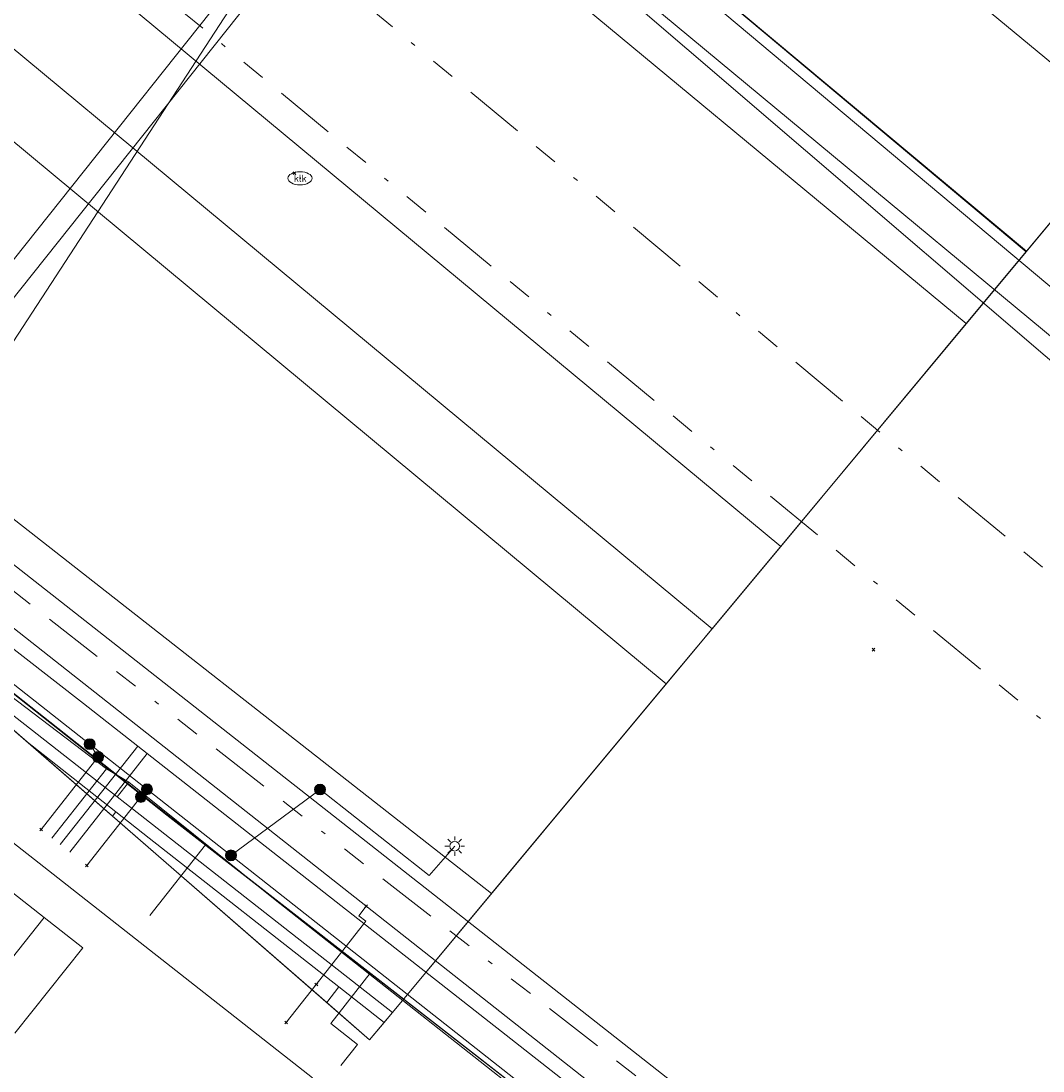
# Model space of a CAD drawing. Header units: metres. Extents: x 94073 to 94369, y 474661 to 474834.
# Tile 4 of 20: x 94129 to 94150, y 474672 to 474694. Entities that reach past the tile are written whole.
import ezdxf
from ezdxf.enums import TextEntityAlignment as Align
from ezdxf.lldxf.tags import DXFTag

# ---------------------------------------------------------------- set-up
doc = ezdxf.new("R2010")
doc.units = ezdxf.units.M
doc.linetypes.add('RI-OVERIG-SO', pattern=[17, 5, -2, 2, -2, 0, -2, 2, -2])
doc.layers.add('A-Klic', color=7, linetype='Continuous')
doc.layers.add('B-WE-AL-PLAATSBEPALINGSPUNT-G', color=252, linetype='Continuous')
for name, color, linetype, lineweight in [('B-WE-GR-GROENVOORZIENING-G', 96, 'Continuous', 18), ('B-WE-IE-MEUBILAIR-S', 252, 'Continuous', 18), ('B-WE-KG-GRENS_KADASTRAAL-G', 150, 'KG-KADASTRAAL-SO', 18), ('B-WE-KG-GRENS_PERCEEL-G', 150, 'KG-PERCEEL-SO', 18), ('B-WE-KG-KADASTRAAL_PAND-G', 3, 'Continuous', 18), ('B-WE-KL-DATA-G', 90, 'KL-DATA-N', 20), ('B-WE-KL-DATA_KABELBED-G', 90, 'Continuous', 20), ('B-WE-KL-ET_LS-G', 190, 'KL-LS-N', 20), ('B-WE-KL-ET_LS_HULPSTUK-S', 190, 'Continuous', 20), ('B-WE-KL-ET_MS-G', 130, 'KL-MS-N', 20), ('B-WE-KL-GAS_LD-G', 50, 'KL-GAS-LD-N', 20), ('B-WE-KL-GAS_LD_HULPSTUK-S', 50, 'Continuous', 20), ('B-WE-KL-WATER-G', 170, 'KL-WATER-N', 20), ('B-WE-OG-TERREIN_ERF-G', 252, 'Continuous', 18), ('B-WE-RI-VRIJVERVAL-G', 210, 'RI-OVERIG-SO', 18), ('B-WE-RI-VRIJVERVAL_HULPSTUK-S', 210, 'Continuous', 25), ('B-WE-VH-OPENVERHARDING_BETONSTRAATSTEEN-G', 252, 'Continuous', 18), ('B-WE-VH-OPENVERHARDING_TEGEL-G', 252, 'Continuous', 18)]:
    doc.layers.add(name, color=color, linetype=linetype, lineweight=lineweight)
doc.styles.add('NLCS-ISO', font='txt')
doc.styles.get("Standard").update_dxf_attribs({"font": 'arial.ttf'})
tags = doc.linetypes.add('KG-KADASTRAAL-SO', pattern='A,5.5,-2,["K",Standard,S=1.8,R=0,X=0,Y=-0.9],-2,5.5,-2,[5,NLCS.SHX,S=0.75,R=0,X=0,Y=0],-2', length=19).pattern_tags.tags
tags[6] = DXFTag(74, 10)
tags = doc.linetypes.add('KG-PERCEEL-SO', pattern='A,5.5,-2,["P",Standard,S=1.8,R=0,X=-0.5,Y=-0.9],-2,5.5,-2,[5,NLCS.SHX,S=0.75,R=0,X=0,Y=0],-2', length=19).pattern_tags.tags
tags[6] = DXFTag(74, 10)
tags = doc.linetypes.add('KL-DATA-N', pattern='A,4,-1,[101,NLCS.shx,S=0.5,R=0,X=0,Y=0],-1,4,-1,["D",Standard,S=1,R=0,X=-0.25,Y=-0.5],-1.5', length=12.5).pattern_tags.tags
tags[18] = DXFTag(74, 10)
tags = doc.linetypes.add('KL-GAS-LD-N', pattern='A,4,-1,[69,NLCS.shx,S=0.5,R=0,X=0,Y=0],-1,4,-1,["L",Standard,S=1,R=0,X=0.25,Y=-0.5],-2', length=13).pattern_tags.tags
tags[18] = DXFTag(74, 10)
tags = doc.linetypes.add('KL-LS-N', pattern='A,4,-1,[103,NLCS.shx,S=0.75,R=0,X=0,Y=0],-1,4,-1,["L",Standard,S=1,R=0,X=0,Y=-0.5],-2', length=13).pattern_tags.tags
tags[18] = DXFTag(74, 10)
tags = doc.linetypes.add('KL-MS-N', pattern='A,4,-1,[103,NLCS.shx,S=0.75,R=0,X=0,Y=0],-1,4,-1,["M",Standard,S=1,R=0,X=0,Y=-0.5],-2', length=13).pattern_tags.tags
tags[18] = DXFTag(74, 10)
doc.linetypes.add('KL-WATER-N', pattern='A,7,-0.5,[168,NLCS.shx,S=0.75,R=0,X=0.75,Y=0],-2', length=9.5)

# ---------------------------------------------------------------- blocks, each defined once
blk = doc.blocks.new('SIE-MEUBILAIR_PUT_KOLK-SO')
blk.add_ellipse((0, 0), major_axis=(1.25, 0), ratio=0.54)
at = {"style": 'NLCS-ISO'}
blk.add_text('klk', height=0.75, dxfattribs=at).set_placement((0.03, 0), align=Align.MIDDLE_CENTER)
blk = doc.blocks.new('SKL-WTB_HULP_OVERIG-SO')
at = {"color": 0, "linetype": 'ByBlock', "lineweight": 18}
for points in [[(-0.14, 0.14), (0.14, -0.14)], [(0.14, 0.14), (-0.14, -0.14)]]:
    blk.add_lwpolyline(points, dxfattribs=at)
at = {"color": 0, "linetype": 'ByBlock', "lineweight": 18, "style": 'NLCS-ISO', "flags": 1}
for tag, p in [('TYPE', (1.5, 0)), ('LABEL', (1.5, -1.5)), ('OMSCHRIJVING', (1.5, -3))]:
    blk.add_attdef(tag, p, '', height=1, dxfattribs=at)
blk = doc.blocks.new('SIE-MEUBILAIR_PAAL_LICHTMAST-SO')
for points in [[(-0.62, 0), (-1, 0)], [(-0.71, 0.71), (-0.44, 0.44)], [(0, 1), (0, 0.62)], [(0.44, 0.44), (0.71, 0.71)], [(1, 0), (0.62, 0)], [(-0.71, -0.71), (-0.44, -0.44)], [(0, -0.62), (0, -1)], [(0.44, -0.44), (0.71, -0.71)]]:
    blk.add_lwpolyline(points)
blk.add_circle((0, 0), 0.5)
blk = doc.blocks.new('SKL-WTB_HULP_MOF-SO')
at = {"linetype": 'ByBlock', "lineweight": 18}
h = blk.add_hatch(color=0, dxfattribs=at)
h.dxf.hatch_style = 1
h.paths.add_polyline_path([(-0.5625, 0, 1), (0.5625, 0, 1)])
at = {"color": 0, "linetype": 'ByBlock', "lineweight": 18}
blk.add_circle((0, 0), 0.5625, dxfattribs=at)
at = {"color": 0, "linetype": 'ByBlock', "lineweight": 18, "style": 'NLCS-ISO', "flags": 1}
for tag, p in [('TYPE', (1.5, 0)), ('LABEL', (1.5, -1.5)), ('OMSCHRIJVING', (1.5, -3))]:
    blk.add_attdef(tag, p, '', height=1, dxfattribs=at)
blk = doc.blocks.new('SRI-HULP_OVERIG-SO')
at = {"color": 0, "linetype": 'ByBlock', "lineweight": 18}
for points in [[(-0.14, 0.14), (0.14, -0.14)], [(0.14, 0.14), (-0.14, -0.14)]]:
    blk.add_lwpolyline(points, dxfattribs=at)
at = {"color": 0, "linetype": 'ByBlock', "lineweight": 18, "style": 'NLCS-ISO', "flags": 1}
for tag, p in [('TYPE', (1.5, 0)), ('LABEL', (1.5, -1.5)), ('OMSCHRIJVING', (1.5, -3))]:
    blk.add_attdef(tag, p, '', height=1, dxfattribs=at)
blk = doc.blocks.new('A$C8e28291b')
at = {"layer": 'B-WE-KL-DATA-G', "ltscale": 0.25, "flags": 128}
for points in [[(94147.649, 474665.72), (94146.212, 474666.852), (94132.295, 474677.675), (94107.222, 474697.526), (94105.848, 474695.774), (94104.683, 474696.718), (94087.583, 474708.16), (94084.054, 474710.62), (94076.385, 474715.995), (94078.855, 474719.693), (94076.859, 474721.111)], [(94158.797, 474680.018), (94157.757, 474680.81), (94138.067, 474697.686), (94143.552, 474704.071)], [(94147.649, 474665.72), (94146.212, 474666.852), (94132.295, 474677.675), (94114.108, 474692.074), (94112.935, 474690.585)], [(94147.649, 474665.72), (94146.212, 474666.852), (94132.295, 474677.675), (94117.479, 474689.405), (94116.655, 474688.357), (94117.204, 474687.925), (94116.86, 474687.488)], [(94131.054, 474678.628), (94123.689, 474684.221)], [(94147.649, 474665.72), (94146.212, 474666.852), (94132.295, 474677.675), (94126.497, 474682.266), (94125.692, 474681.246), (94125.142, 474681.68), (94124.797, 474681.242)], [(94147.649, 474665.72), (94146.212, 474666.852), (94132.295, 474677.675), (94126.967, 474681.893), (94126.164, 474680.873), (94126.713, 474680.441), (94126.366, 474680)], [(94158.797, 474680.018), (94157.757, 474680.81), (94153.435, 474675.511), (94146.211, 474666.75), (94141.436, 474670.523), (94140.339, 474671.343), (94134.489, 474675.955)], [(94131.054, 474678.628), (94129.929, 474677.2)], [(94131.51, 474678.355), (94131.054, 474678.628)], [(94131.51, 474678.355), (94131.27, 474678.049)], [(94134.489, 474675.955), (94131.51, 474678.355)], [(94147.649, 474665.72), (94146.212, 474666.852), (94133.087, 474677.059), (94131.943, 474675.607)], [(94140.339, 474671.343), (94134.489, 474675.955)], [(94147.649, 474665.72), (94146.212, 474666.852), (94136.481, 474674.42), (94135.667, 474673.385), (94136.216, 474672.953), (94135.873, 474672.517)]]:
    blk.add_lwpolyline(points, dxfattribs=at)
at = {"layer": 'B-WE-KL-DATA_KABELBED-G', "ltscale": 0.25, "flags": 128}
for points in [[(94136.548, 474698.43), (94127.227, 474686.72), (94126.053, 474685.246)], [(94110.479, 474691.75), (94135.291, 474672.265)], [(94113.011, 474688.904), (94113.047, 474688.878), (94113.048, 474688.877), (94113.636, 474688.453), (94116.711, 474686.237), (94116.717, 474686.232), (94119.835, 474683.737), (94119.909, 474683.678), (94121.753, 474682.202), (94126.342, 474678.255), (94129.767, 474675.567), (94130.565, 474674.941), (94129.165, 474673.187)], [(94113.011, 474688.904), (94113.047, 474688.878), (94113.048, 474688.877), (94116.722, 474686.237), (94116.819, 474686.159), (94119.835, 474683.737), (94121.75, 474682.199), (94121.754, 474682.196), (94126.047, 474678.508), (94126.342, 474678.255), (94129.767, 474675.567), (94128.43, 474673.886)], [(94126.053, 474685.246), (94148.906, 474667.302)], [(94133.087, 474677.059), (94126.967, 474681.893)], [(94133.087, 474677.059), (94131.943, 474675.607)], [(94136.481, 474674.42), (94133.087, 474677.059)], [(94136.481, 474674.42), (94135.667, 474673.385), (94136.216, 474672.953), (94135.873, 474672.517)], [(94142.914, 474669.416), (94136.481, 474674.42)]]:
    blk.add_lwpolyline(points, dxfattribs=at)
at = {"layer": 'B-WE-KL-ET_LS-G', "ltscale": 0.25, "flags": 128}
for points in [[(94159.537, 474680.966), (94140.096, 474697.266)], [(94147.632, 474665.699), (94145.868, 474667.19), (94110.996, 474694.659)], [(94130.705, 474679.134), (94130.879, 474678.87)], [(94130.879, 474678.87), (94129.704, 474677.377)], [(94131.884, 474678.206), (94131.76, 474678.049)], [(94133.614, 474676.843), (94135.447, 474678.2)], [(94135.447, 474678.2), (94137.697, 474676.428), (94138.22, 474677.034)], [(94131.76, 474678.049), (94130.646, 474676.635)]]:
    blk.add_lwpolyline(points, dxfattribs=at)
at = {"layer": 'B-WE-KL-ET_MS-G', "ltscale": 0.25, "flags": 128}
blk.add_lwpolyline([(94159.537, 474680.966), (94140.096, 474697.266), (94122.138, 474712.329), (94121.829, 474712.656), (94121.542, 474712.998), (94121.277, 474713.355), (94121.037, 474713.725), (94120.782, 474714.184), (94120.564, 474714.656), (94120.385, 474715.14), (94120.246, 474715.632), (94120.157, 474716.308), (94120.143, 474716.989), (94120.204, 474717.668), (94120.338, 474718.336), (94120.544, 474718.986), (94120.82, 474719.609), (94121.163, 474720.198), (94121.568, 474720.747), (94122.728, 474722.129), (94116.501, 474727.304), (94116.339, 474727.435), (94116.209, 474727.598), (94116.117, 474727.786), (94116.068, 474727.989), (94116.064, 474728.197), (94116.105, 474728.402), (94116.189, 474728.593), (94116.312, 474728.761), (94139.732, 474757.02), (94149.841, 474769.639), (94130.98, 474785.143)], dxfattribs=at)
at = {"layer": 'B-WE-KL-GAS_LD-G', "ltscale": 0.25, "flags": 128}
for points in [[(94125.805, 474684.146), (94137.248, 474698.523)], [(94159.095, 474680.399), (94137.248, 474698.523)], [(94148.25, 474666.491), (94142.135, 474671.279), (94125.805, 474684.146)], [(94136.399, 474675.798), (94136.244, 474675.602), (94136.387, 474675.489), (94135.371, 474674.186)], [(94135.371, 474674.186), (94134.752, 474673.401)]]:
    blk.add_lwpolyline(points, dxfattribs=at)
at = {"layer": 'B-WE-KL-WATER-G', "ltscale": 0.25, "flags": 128}
for points in [[(94223.641, 474763.176), (94222.278, 474764.315), (94222.125, 474764.443), (94217.156, 474768.596), (94216.189, 474769.405), (94212.744, 474772.284), (94212.362, 474772.603), (94211.373, 474773.429), (94209.599, 474774.912), (94202.142, 474780.951), (94184.524, 474758.817), (94183.567, 474757.662), (94179.42, 474752.658), (94178.66, 474751.741), (94177.148, 474749.917), (94174.756, 474746.975), (94174.725, 474746.938), (94174.498, 474746.662), (94171.162, 474742.617), (94170.915, 474742.318), (94167.089, 474737.681), (94166.841, 474737.38), (94165.376, 474735.603), (94165.317, 474735.531), (94163.718, 474733.591), (94162.768, 474732.44), (94159.59, 474728.587), (94159.114, 474728.01), (94156.007, 474724.243), (94155.677, 474723.843), (94152.338, 474719.795), (94151.987, 474719.37), (94148.105, 474714.664), (94147.859, 474714.366), (94144.68, 474710.512), (94144.16, 474709.882), (94142.249, 474707.565), (94140.822, 474705.375), (94139.727, 474703.696), (94138.971, 474702.536), (94128.646, 474686.693), (94126.397, 474683.673)], [(94148.061, 474666.249), (94143.193, 474670.069), (94141.331, 474671.53), (94141.134, 474671.685), (94138.642, 474673.641), (94134.225, 474677.108), (94131.891, 474678.94), (94131.695, 474679.094), (94130.58, 474679.969), (94128.674, 474681.447), (94126.18, 474683.382), (94126.093, 474683.447), (94124.742, 474684.504), (94122.665, 474686.13), (94122.468, 474686.284), (94120.186, 474688.07), (94117.422, 474690.234), (94114.52, 474692.399), (94114.221, 474692.622), (94113.123, 474693.49), (94107.691, 474697.783), (94102.565, 474697.654), (94096.242, 474702.559), (94091.804, 474706.002)], [(94131.695, 474679.094), (94130.098, 474677.067)], [(94131.891, 474678.94), (94130.294, 474676.912)]]:
    blk.add_lwpolyline(points, dxfattribs=at)
at = {"layer": 'B-WE-RI-VRIJVERVAL-G', "ltscale": 0.25, "flags": 128}
for points in [[(94152.4, 474677.91), (94110.36, 474712.56)], [(94144.59, 474670.25), (94101.66, 474703.68)], [(94135.21, 474695.34), (94156.767, 474677.414)]]:
    blk.add_lwpolyline(points, dxfattribs=at)
at = {"layer": 'B-WE-IE-MEUBILAIR-S', "xscale": 0.2, "yscale": 0.2, "zscale": 0.2}
blk.add_blockref('SIE-MEUBILAIR_PAAL_LICHTMAST-SO', (94138.22, 474677.034), dxfattribs=at)
at = {"layer": 'B-WE-KL-ET_LS_HULPSTUK-S', "xscale": 0.2, "yscale": 0.2, "zscale": 0.2}
for name, p in [('SKL-WTB_HULP_MOF-SO', (94130.705, 474679.134)), ('SKL-WTB_HULP_MOF-SO', (94130.879, 474678.87)), ('SKL-WTB_HULP_MOF-SO', (94131.76, 474678.049)), ('SKL-WTB_HULP_MOF-SO', (94131.884, 474678.206)), ('SKL-WTB_HULP_MOF-SO', (94135.447, 474678.2)), ('SKL-WTB_HULP_OVERIG-SO', (94129.704, 474677.377)), ('SKL-WTB_HULP_MOF-SO', (94133.614, 474676.843)), ('SKL-WTB_HULP_OVERIG-SO', (94130.646, 474676.635))]:
    blk.add_blockref(name, p, dxfattribs=at)
at = {"layer": 'B-WE-KL-GAS_LD_HULPSTUK-S', "xscale": 0.2, "yscale": 0.2, "zscale": 0.2}
for p in [(94136.399, 474675.798), (94135.371, 474674.186), (94134.752, 474673.401)]:
    blk.add_blockref('SKL-WTB_HULP_OVERIG-SO', p, dxfattribs=at)
at = {"layer": 'B-WE-RI-VRIJVERVAL_HULPSTUK-S', "xscale": 0.2, "yscale": 0.2, "zscale": 0.2}
for p in [(94134.92, 474690.89), (94146.84, 474681.08)]:
    blk.add_blockref('SRI-HULP_OVERIG-SO', p, dxfattribs=at)

msp = doc.modelspace()

# ---------------------------------------------------------------- linework, layer by layer
at = {"layer": 'B-WE-AL-PLAATSBEPALINGSPUNT-G'}
msp.add_point((94135.036, 474690.784), dxfattribs=at)
at = {"layer": 'B-WE-GR-GROENVOORZIENING-G'}
msp.add_lwpolyline([(94138.979, 474676.059), (94142.573, 474680.374), (94114.485, 474703.717), (94115.532, 474697.893), (94114.978, 474694.864)], close=True, dxfattribs=at)
at = {"layer": 'B-WE-KG-GRENS_KADASTRAAL-G'}
for p, q in [((94139.494, 474698.059), (94149.985, 474689.273)), ((94131.242, 474677.741), (94129.388, 474679.205)), ((94131.173, 474677.653), (94131.242, 474677.741)), ((94135.584, 474673.815), (94135.837, 474674.138)), ((94136.77, 474673.407), (94135.837, 474674.138))]:
    msp.add_line(p, q, dxfattribs=at)
msp.add_lwpolyline([(94135.837, 474674.138), (94131.931, 474677.196), (94131.242, 474677.741)], dxfattribs=at)
at = {"layer": 'B-WE-KG-GRENS_PERCEEL-G'}
for points in [[(94215.686, 474768.153), (94204.837, 474777.198), (94188.1, 474756.791), (94139.494, 474698.059), (94149.985, 474689.273)], [(94149.985, 474689.273), (94139.494, 474698.059), (94112.268, 474694.097), (94129.388, 474679.205), (94131.242, 474677.741), (94131.931, 474677.196), (94135.837, 474674.138), (94136.77, 474673.407)], [(94131.173, 474677.653), (94131.242, 474677.741), (94129.388, 474679.205)], [(94135.584, 474673.815), (94135.837, 474674.138), (94131.931, 474677.196), (94131.242, 474677.741), (94131.173, 474677.653)], [(94136.77, 474673.407), (94135.837, 474674.138), (94135.584, 474673.815), (94136.469, 474673.046)]]:
    msp.add_lwpolyline(points, close=True, dxfattribs=at)
at = {"layer": 'B-WE-KG-KADASTRAAL_PAND-G'}
msp.add_lwpolyline([(94155.126, 474695.445), (94156.694, 474697.328), (94155.963, 474697.934), (94155.354, 474697.199), (94149.333, 474702.166), (94145.394, 474697.391), (94151.355, 474692.452), (94154.36, 474696.08)], close=True, dxfattribs=at)
msp.add_lwpolyline([(94155.126, 474695.445), (94156.694, 474697.328), (94155.963, 474697.934), (94155.354, 474697.199), (94149.333, 474702.166), (94145.394, 474697.391), (94151.355, 474692.452), (94154.36, 474696.08)], close=True, dxfattribs=at)
at = {"layer": 'B-WE-OG-TERREIN_ERF-G'}
msp.add_lwpolyline([(94164.215, 474728.067), (94147.064, 474707.33), (94141.371, 474700.357), (94139.494, 474698.059), (94149.992, 474689.282), (94155.126, 474695.445), (94154.36, 474696.08), (94151.355, 474692.452), (94145.394, 474697.391), (94149.333, 474702.166), (94153.144, 474706.787), (94156.956, 474711.408), (94160.767, 474716.029), (94164.579, 474720.65)], dxfattribs=at)
msp.add_lwpolyline([(94136.941, 474673.612), (94125.753, 474682.367), (94136.469, 474673.046)], close=True, dxfattribs=at)
at = {"layer": 'B-WE-VH-OPENVERHARDING_BETONSTRAATSTEEN-G'}
for points in [[(94148.752, 474687.792), (94138.547, 474696.258), (94137.319, 474697.291), (94134.241, 474699.882), (94134.212, 474699.906), (94121.26, 474710.689), (94120.998, 474710.907), (94117.21, 474706.206), (94117.537, 474705.938), (94144.931, 474683.204)], [(94143.518, 474681.509), (94144.931, 474683.204), (94117.537, 474705.938), (94117.84, 474702.828)]]:
    msp.add_lwpolyline(points, close=True, dxfattribs=at)
at = {"layer": 'B-WE-VH-OPENVERHARDING_TEGEL-G'}
for points in [[(94143.518, 474681.509), (94117.84, 474702.828), (94117.537, 474705.938), (94117.21, 474706.206), (94116.549, 474706.749, 0.407434), (94108.101, 474706.101), (94104.222, 474701.097), (94125.753, 474682.367), (94136.941, 474673.612), (94138.979, 474676.059), (94114.978, 474694.864), (94107.591, 474700.652), (94111.772, 474705.972), (94114.485, 474703.717), (94142.573, 474680.374)], [(94149.992, 474689.282), (94139.494, 474698.059), (94138.545, 474696.871, 0.313216), (94138.547, 474696.258), (94148.752, 474687.792)]]:
    msp.add_lwpolyline(points, format="xyb", close=True, dxfattribs=at)

# ---------------------------------------------------------------- block references
at = {"layer": 'A-Klic'}
msp.add_blockref('A$C8e28291b', (0, 0), dxfattribs=at)
at = {"layer": 'B-WE-IE-MEUBILAIR-S', "xscale": 0.2, "yscale": 0.2, "zscale": 0.2}
msp.add_blockref('SIE-MEUBILAIR_PUT_KOLK-SO', (94135.036, 474690.784), dxfattribs=at)

doc.saveas('drawing.dxf')
